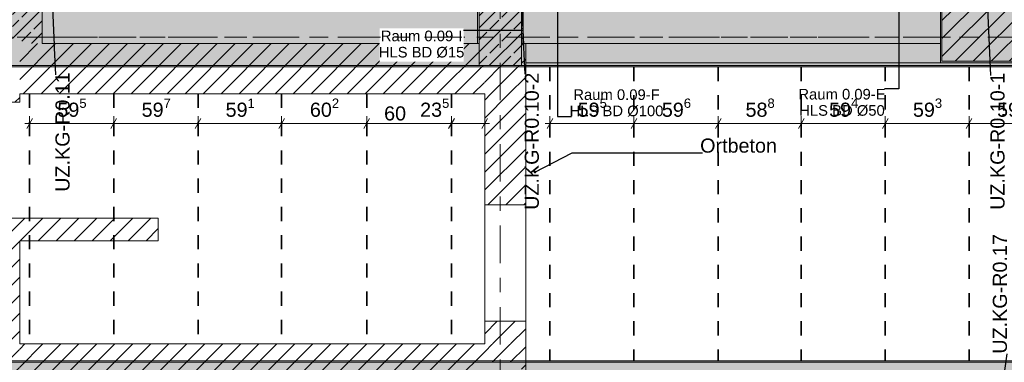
# Model space of a CAD drawing. Header units: metres. Extents: x -3.6 to 84.5, y -11 to 16.8.
# Tile 26 of 76: x 15.1 to 22.1, y 6 to 8.4. Entities that reach past the tile are written whole.
import ezdxf

# ---------------------------------------------------------------- set-up
doc = ezdxf.new("R2010")
doc.units = ezdxf.units.M
doc.header["$MEASUREMENT"] = 0
for name, pattern in [('Achse', [0.2, 0.1, -0.05, 0, -0.05]), ('Strichlinie doppelt', [0.546806, 0.264583, -0.105833, 0.070556, -0.105833]), ('Wipeout_Contour', [1, 0, -1])]:
    doc.linetypes.add(name, pattern=pattern)
for name, color, linetype in [('155 - Bemaßung_ Beschriftung.Ausbau - Deckenelemente', 7, 'Continuous'), ('451 - Universal.Achsen Raster', 7, 'Continuous'), ('605 - Struktur.Wand Innen', 7, 'Continuous'), ('607 - Struktur.Stütze', 7, 'Continuous'), ('608 - Struktur.Träger', 7, 'Continuous')]:
    doc.layers.add(name, color=color, linetype=linetype)
doc.styles.add('ERSTELLTER_STIL_2', font='txt')
doc.dimstyles.new('ERSTELLTER_STIL__1', dxfattribs={"dimtxt": 0.1, "dimasz": 0.0532, "dimexe": 0.18, "dimexo": 0.0625, "dimgap": 0, "dimtad": 1, "dimtih": 1, "dimtoh": 1, "dimzin": 0, "dimdsep": 46, "dimtxsty": 'ERSTELLTER_STIL_2', "dimblk": 'ARROWHEAD_2', "dimblk1": 'ARROWHEAD_2', "dimblk2": 'ARROWHEAD_2', "dimcen": 0.09, "dimse1": 1, "dimse2": 1, "dimclrd": 7, "dimclre": 7, "dimclrt": 7, "dimazin": 0, "dimtfac": 1, "dimtdec": 4, "dimtmove": 0, "dimatfit": 3, "dimfxl": 1, "dimtolj": 1, "dimtzin": 0, "dimarcsym": 0})
doc.dimstyles.new('ERSTELLTER_STIL__7', dxfattribs={"dimtxt": 0.18, "dimasz": 0.03648, "dimexe": 0.18, "dimexo": 0.0625, "dimgap": 0, "dimtad": 0, "dimtih": 1, "dimtoh": 1, "dimdec": 4, "dimzin": 0, "dimdsep": 46, "dimcen": 0.09, "dimadec": 0, "dimazin": 0, "dimtfac": 1, "dimtdec": 4, "dimtmove": 0, "dimatfit": 3, "dimldrblk": 'ARROWHEAD_11', "dimfxl": 1, "dimtolj": 1, "dimtzin": 0, "dimarcsym": 0})
doc.dimstyles.new('ERSTELLTER_STIL__8', dxfattribs={"dimtxt": 0.18, "dimasz": 0.02736, "dimexe": 0.18, "dimexo": 0.0625, "dimgap": 0, "dimtad": 0, "dimtih": 1, "dimtoh": 1, "dimdec": 4, "dimzin": 0, "dimdsep": 46, "dimcen": 0.09, "dimadec": 0, "dimazin": 0, "dimtfac": 1, "dimtdec": 4, "dimtmove": 0, "dimatfit": 3, "dimldrblk": 'ARROWHEAD_11', "dimfxl": 1, "dimtolj": 1, "dimtzin": 0, "dimarcsym": 0})
pattern_1 = [(45, (0, 0), (-0.0636396, 0.0636396), [])]
pattern_2 = [(45, (0, 0), (-0.08485281, 0.08485281), []), (45, (-0.04243, 0.04243), (-0.08485281, 0.08485281), [0.09, -0.03])]
pattern_3 = [(45, (0, 0), (-0.01767767, 0.01767767), [0, -0.025])]

# ---------------------------------------------------------------- blocks, each defined once
blk = doc.blocks.new('*D180')
at = {"layer": '155 - Bemaßung_ Beschriftung.Ausbau - Deckenelemente', "color": 7, "linetype": 'Continuous', "lineweight": 5}
for p, q in [((21.8442, 9.145), (21.8038, 9.075)), ((21.824, 9.0575), (21.824, 9.1625)), ((22.0248, 9.075), (22.0652, 9.145)), ((22.045, 9.0575), (22.045, 9.1625)), ((21.824, 9.11), (22.045, 9.11)), ((22.045, 9.11), (22.0792, 9.11))]:
    blk.add_line(p, q, dxfattribs=at)
blk = doc.blocks.new('ARROWHEAD_2')
at = {"color": 0, "linetype": 'Continuous', "lineweight": 0}
for p, q in [((0, 0), (-1, 0)), ((-0.38, -0.66), (0.38, 0.66))]:
    blk.add_line(p, q, dxfattribs=at)
blk = doc.blocks.new('*D198')
at = {"layer": '155 - Bemaßung_ Beschriftung.Ausbau - Deckenelemente', "color": 7, "linetype": 'Continuous', "lineweight": 5}
for p, q in [((18.881, 7.6375), (18.881, 7.7425)), ((19.476, 7.6375), (19.476, 7.7425)), ((18.8468, 7.69), (18.881, 7.69)), ((18.9012, 7.725), (18.8608, 7.655)), ((18.881, 7.69), (19.476, 7.69)), ((19.4962, 7.725), (19.4558, 7.655))]:
    blk.add_line(p, q, dxfattribs=at)
at = {"layer": '155 - Bemaßung_ Beschriftung.Ausbau - Deckenelemente', "color": 7, "lineweight": 5, "insert": (19.0776, 7.7083), "char_height": 0.1, "attachment_point": 7, "style": 'ERSTELLTER_STIL_2'}
blk.add_mtext('\\A1;{\\pql;\\fArial|b0|i0|c0|p38;59\\fArial|b0|i0|c0|p38;\\A1{\\H.66x;\\S5^  ;}}', dxfattribs=at)
blk = doc.blocks.new('*D199')
at = {"layer": '155 - Bemaßung_ Beschriftung.Ausbau - Deckenelemente', "color": 7, "linetype": 'Continuous', "lineweight": 5}
for p, q in [((19.476, 7.6375), (19.476, 7.7425)), ((20.072, 7.6375), (20.072, 7.7425)), ((19.4962, 7.725), (19.4558, 7.655)), ((19.476, 7.69), (20.072, 7.69)), ((20.0922, 7.725), (20.0518, 7.655))]:
    blk.add_line(p, q, dxfattribs=at)
at = {"layer": '155 - Bemaßung_ Beschriftung.Ausbau - Deckenelemente', "color": 7, "lineweight": 5, "insert": (19.6731, 7.7083), "char_height": 0.1, "attachment_point": 7, "style": 'ERSTELLTER_STIL_2'}
blk.add_mtext('\\A1;{\\pql;\\fArial|b0|i0|c0|p38;59\\fArial|b0|i0|c0|p38;\\A1{\\H.66x;\\S6^  ;}}', dxfattribs=at)
blk = doc.blocks.new('*D200')
at = {"layer": '155 - Bemaßung_ Beschriftung.Ausbau - Deckenelemente', "color": 7, "linetype": 'Continuous', "lineweight": 5}
for p, q in [((20.072, 7.6375), (20.072, 7.7425)), ((20.66, 7.6375), (20.66, 7.7425)), ((20.0922, 7.725), (20.0518, 7.655)), ((20.072, 7.69), (20.66, 7.69)), ((20.6802, 7.725), (20.6398, 7.655))]:
    blk.add_line(p, q, dxfattribs=at)
at = {"layer": '155 - Bemaßung_ Beschriftung.Ausbau - Deckenelemente', "color": 7, "lineweight": 5, "insert": (20.2651, 7.7083), "char_height": 0.1, "attachment_point": 7, "style": 'ERSTELLTER_STIL_2'}
blk.add_mtext('\\A1;{\\pql;\\fArial|b0|i0|c0|p38;58\\fArial|b0|i0|c0|p38;\\A1{\\H.66x;\\S8^  ;}}', dxfattribs=at)
blk = doc.blocks.new('*D201')
at = {"layer": '155 - Bemaßung_ Beschriftung.Ausbau - Deckenelemente', "color": 7, "linetype": 'Continuous', "lineweight": 5}
for p, q in [((20.66, 7.6375), (20.66, 7.7425)), ((21.254, 7.6375), (21.254, 7.7425)), ((20.6802, 7.725), (20.6398, 7.655)), ((20.66, 7.69), (21.254, 7.69)), ((21.2742, 7.725), (21.2338, 7.655))]:
    blk.add_line(p, q, dxfattribs=at)
at = {"layer": '155 - Bemaßung_ Beschriftung.Ausbau - Deckenelemente', "color": 7, "lineweight": 5, "insert": (20.8561, 7.7083), "char_height": 0.1, "attachment_point": 7, "style": 'ERSTELLTER_STIL_2'}
blk.add_mtext('\\A1;{\\pql;\\fArial|b0|i0|c0|p38;59\\fArial|b0|i0|c0|p38;\\A1{\\H.66x;\\S4^  ;}}', dxfattribs=at)
blk = doc.blocks.new('*D202')
at = {"layer": '155 - Bemaßung_ Beschriftung.Ausbau - Deckenelemente', "color": 7, "linetype": 'Continuous', "lineweight": 5}
for p, q in [((21.254, 7.6375), (21.254, 7.7425)), ((21.847, 7.6375), (21.847, 7.7425)), ((21.2742, 7.725), (21.2338, 7.655)), ((21.254, 7.69), (21.847, 7.69)), ((21.8672, 7.725), (21.8268, 7.655))]:
    blk.add_line(p, q, dxfattribs=at)
at = {"layer": '155 - Bemaßung_ Beschriftung.Ausbau - Deckenelemente', "color": 7, "lineweight": 5, "insert": (21.4496, 7.7083), "char_height": 0.1, "attachment_point": 7, "style": 'ERSTELLTER_STIL_2'}
blk.add_mtext('\\A1;{\\pql;\\fArial|b0|i0|c0|p38;59\\fArial|b0|i0|c0|p38;\\A1{\\H.66x;\\S3^  ;}}', dxfattribs=at)
blk = doc.blocks.new('*D203')
at = {"layer": '155 - Bemaßung_ Beschriftung.Ausbau - Deckenelemente', "color": 7, "linetype": 'Continuous', "lineweight": 5}
for p, q in [((21.847, 7.6375), (21.847, 7.7425)), ((22.444, 7.6375), (22.444, 7.7425)), ((21.8672, 7.725), (21.8268, 7.655)), ((21.847, 7.69), (22.444, 7.69)), ((22.4642, 7.725), (22.4238, 7.655))]:
    blk.add_line(p, q, dxfattribs=at)
at = {"layer": '155 - Bemaßung_ Beschriftung.Ausbau - Deckenelemente', "color": 7, "lineweight": 5, "insert": (22.0446, 7.7083), "char_height": 0.1, "attachment_point": 7, "style": 'ERSTELLTER_STIL_2'}
blk.add_mtext('\\A1;{\\pql;\\fArial|b0|i0|c0|p38;59\\fArial|b0|i0|c0|p38;\\A1{\\H.66x;\\S7^  ;}}', dxfattribs=at)
blk = doc.blocks.new('*D233')
at = {"layer": '155 - Bemaßung_ Beschriftung.Ausbau - Deckenelemente', "color": 7, "linetype": 'Continuous', "lineweight": 5}
for p, q in [((15.2, 7.6375), (15.2, 7.7425)), ((15.795, 7.6375), (15.795, 7.7425)), ((15.1658, 7.69), (15.2, 7.69)), ((15.2202, 7.725), (15.1798, 7.655)), ((15.2, 7.69), (15.795, 7.69)), ((15.8152, 7.725), (15.7748, 7.655))]:
    blk.add_line(p, q, dxfattribs=at)
at = {"layer": '155 - Bemaßung_ Beschriftung.Ausbau - Deckenelemente', "color": 7, "lineweight": 5, "insert": (15.3966, 7.7083), "char_height": 0.1, "attachment_point": 7, "style": 'ERSTELLTER_STIL_2'}
blk.add_mtext('\\A1;{\\pql;\\fArial|b0|i0|c0|p38;59\\fArial|b0|i0|c0|p38;\\A1{\\H.66x;\\S5^  ;}}', dxfattribs=at)
blk = doc.blocks.new('*D234')
at = {"layer": '155 - Bemaßung_ Beschriftung.Ausbau - Deckenelemente', "color": 7, "linetype": 'Continuous', "lineweight": 5}
for p, q in [((15.795, 7.6375), (15.795, 7.7425)), ((16.392, 7.6375), (16.392, 7.7425)), ((15.8152, 7.725), (15.7748, 7.655)), ((15.795, 7.69), (16.392, 7.69)), ((16.4122, 7.725), (16.3718, 7.655))]:
    blk.add_line(p, q, dxfattribs=at)
at = {"layer": '155 - Bemaßung_ Beschriftung.Ausbau - Deckenelemente', "color": 7, "lineweight": 5, "insert": (15.9926, 7.7083), "char_height": 0.1, "attachment_point": 7, "style": 'ERSTELLTER_STIL_2'}
blk.add_mtext('\\A1;{\\pql;\\fArial|b0|i0|c0|p38;59\\fArial|b0|i0|c0|p38;\\A1{\\H.66x;\\S7^  ;}}', dxfattribs=at)
blk = doc.blocks.new('*D235')
at = {"layer": '155 - Bemaßung_ Beschriftung.Ausbau - Deckenelemente', "color": 7, "linetype": 'Continuous', "lineweight": 5}
for p, q in [((16.392, 7.6375), (16.392, 7.7425)), ((16.983, 7.6375), (16.983, 7.7425)), ((16.4122, 7.725), (16.3718, 7.655)), ((16.392, 7.69), (16.983, 7.69)), ((17.0032, 7.725), (16.9628, 7.655))]:
    blk.add_line(p, q, dxfattribs=at)
at = {"layer": '155 - Bemaßung_ Beschriftung.Ausbau - Deckenelemente', "color": 7, "lineweight": 5, "insert": (16.5866, 7.7083), "char_height": 0.1, "attachment_point": 7, "style": 'ERSTELLTER_STIL_2'}
blk.add_mtext('\\A1;{\\pql;\\fArial|b0|i0|c0|p38;59\\fArial|b0|i0|c0|p38;\\A1{\\H.66x;\\S1^  ;}}', dxfattribs=at)
blk = doc.blocks.new('*D236')
at = {"layer": '155 - Bemaßung_ Beschriftung.Ausbau - Deckenelemente', "color": 7, "linetype": 'Continuous', "lineweight": 5}
for p, q in [((16.983, 7.6375), (16.983, 7.7425)), ((17.585, 7.6375), (17.585, 7.7425)), ((17.0032, 7.725), (16.9628, 7.655)), ((16.983, 7.69), (17.585, 7.69)), ((17.6052, 7.725), (17.5648, 7.655))]:
    blk.add_line(p, q, dxfattribs=at)
at = {"layer": '155 - Bemaßung_ Beschriftung.Ausbau - Deckenelemente', "color": 7, "lineweight": 5, "insert": (17.1831, 7.7083), "char_height": 0.1, "attachment_point": 7, "style": 'ERSTELLTER_STIL_2'}
blk.add_mtext('\\A1;{\\pql;\\fArial|b0|i0|c0|p38;60\\fArial|b0|i0|c0|p38;\\A1{\\H.66x;\\S2^  ;}}', dxfattribs=at)
blk = doc.blocks.new('*D237')
at = {"layer": '155 - Bemaßung_ Beschriftung.Ausbau - Deckenelemente', "color": 7, "linetype": 'Continuous', "lineweight": 5}
for p, q in [((17.585, 7.6375), (17.585, 7.7425)), ((18.185, 7.6375), (18.185, 7.7425)), ((17.6052, 7.725), (17.5648, 7.655)), ((17.585, 7.69), (18.185, 7.69)), ((18.2052, 7.725), (18.1648, 7.655))]:
    blk.add_line(p, q, dxfattribs=at)
at = {"layer": '155 - Bemaßung_ Beschriftung.Ausbau - Deckenelemente', "color": 7, "lineweight": 5, "char_height": 0.1, "attachment_point": 7, "style": 'ERSTELLTER_STIL_2'}
for s, insert in [('\\A1;{\\pql;\\fArial|b0|i0|c0|p38;23\\fArial|b0|i0|c0|p38;\\A1{\\H.66x;\\S5^  ;}}', (17.9629, 7.7083)), ('\\A1;{\\pql;\\fArial|b0|i0|c0|p38;60}', (17.7082, 7.71))]:
    blk.add_mtext(s, dxfattribs=dict(at, insert=insert))
blk = doc.blocks.new('*D238')
at = {"layer": '155 - Bemaßung_ Beschriftung.Ausbau - Deckenelemente', "color": 7, "linetype": 'Continuous', "lineweight": 5}
for p, q in [((18.185, 7.6375), (18.185, 7.7425)), ((18.42, 7.6375), (18.42, 7.7425)), ((18.2052, 7.725), (18.1648, 7.655)), ((18.185, 7.69), (18.42, 7.69)), ((18.3998, 7.655), (18.4402, 7.725)), ((18.42, 7.69), (18.4542, 7.69))]:
    blk.add_line(p, q, dxfattribs=at)
blk = doc.blocks.new('ARROWHEAD_11')
at = {"color": 0, "linetype": 'Continuous', "lineweight": 0}
blk.add_line((0, 0), (-1, 0), dxfattribs=at)
at = {"color": 0, "linetype": 'Continuous', "lineweight": 0, "const_width": 0.25, "flags": 128}
blk.add_lwpolyline([(-0.125, 0, 1), (0.125, 0, 1)], format="xyb", close=True, dxfattribs=at)

msp = doc.modelspace()

# ---------------------------------------------------------------- hatches: boundary and pattern name
at = {"layer": '605 - Struktur.Wand Innen', "linetype": 'Continuous', "lineweight": 0, "true_color": 0x000000}
h = msp.add_hatch(dxfattribs=at)
h.set_pattern_fill('Beton__Stahlbeton_0001', color=18, style=0, pattern_type=2)
h.set_pattern_definition(pattern_2)
h.paths.add_polyline_path([(14.84, 8.5), (15.08, 8.5), (15.08, 8.255), (15.29, 8.255), (15.29, 13.33), (15.08, 13.33), (15.08, 13), (14.84, 13)])

# ---------------------------------------------------------------- linework, layer by layer
at = {"layer": '155 - Bemaßung_ Beschriftung.Ausbau - Deckenelemente', "color": 7, "linetype": 'Achse', "lineweight": 35}
msp.add_line((21.847, 8.09), (21.847, 6.01), dxfattribs=at)
at = {"layer": '605 - Struktur.Wand Innen', "color": 7, "linetype": 'Continuous', "lineweight": 18, "flags": 128}
msp.add_lwpolyline([(15.29, 8.255), (15.29, 13.33)], dxfattribs=at)
at = {"layer": '608 - Struktur.Träger', "color": 7, "linetype": 'Achse', "lineweight": 9}
msp.add_line((0.38, 8.3), (61.88, 8.3), dxfattribs=at)

# ---------------------------------------------------------------- texts
at = {"layer": '155 - Bemaßung_ Beschriftung.Ausbau - Deckenelemente', "color": 1, "linetype": 'Continuous', "lineweight": 9, "char_height": 0.1, "rotation": 90, "style": 'ERSTELLTER_STIL_2'}
for s, insert, attachment_point in [('\\A1;{\\pqc;\\fArial|b0|i0|c0|p38;UZ.KG-R0.10-1}', (21.9978, 7.5641), 2), ('\\A1;{\\pql;\\fArial|b0|i0|c0|p38;UZ.KG-R0.17}', (22.1162, 6.061), 7)]:
    msp.add_mtext(s, dxfattribs=dict(at, insert=insert, attachment_point=attachment_point))
at = {"layer": '155 - Bemaßung_ Beschriftung.Ausbau - Deckenelemente', "color": 7, "linetype": 'Continuous', "lineweight": 9, "char_height": 0.075, "line_spacing_factor": 0.920251, "style": 'ERSTELLTER_STIL_2'}
for s, insert, attachment_point in [('\\A1;{\\pqc;\\fArial|b0|i0|c0|p38;Raum 0.09-F\\P\\pqc;\\fArial|b0|i0|c0|p38;HLS BD\\fArial|b0|i0|c0|p38; Ø\\fArial|b0|i0|c0|p38;100}', (19.6843, 7.7389), 9), ('\\A1;{\\pqc;\\fArial|b0|i0|c0|p38;Raum 0.09-E\\P\\pqc;\\fArial|b0|i0|c0|p38;HLS BD\\fArial|b0|i0|c0|p38; Ø\\fArial|b0|i0|c0|p38;50}', (20.9476, 7.9349), 2)]:
    msp.add_mtext(s, dxfattribs=dict(at, insert=insert, attachment_point=attachment_point))
at = {"layer": '155 - Bemaßung_ Beschriftung.Ausbau - Deckenelemente', "color": 1, "linetype": 'Continuous', "lineweight": 9, "insert": (20.4876, 7.4823), "char_height": 0.1, "attachment_point": 9, "style": 'ERSTELLTER_STIL_2'}
msp.add_mtext('\\A1;{\\pqr;\\fArial|b0|i0|c0|p38;Ortbeton}', dxfattribs=at)

# ---------------------------------------------------------------- dimensions: what is measured, and where the dimension line sits
at = {"layer": '155 - Bemaßung_ Beschriftung.Ausbau - Deckenelemente', "color": 7, "linetype": 'Continuous', "lineweight": 5}
for base, p1, p2, picture, middle in [((22.045, 9.11), (21.824, 8.51), (22.045, 8.31), '*D180', (21.8132, 9.18)), ((22.444, 7.69), (21.847, 8.09), (22.444, 6.01), '*D203', (22.2559, 7.76))]:
    dim = msp.add_linear_dim(base=base, p1=p1, p2=p2, dimstyle='ERSTELLTER_STIL__1', dxfattribs=at)
    dim.commit()
    dim.dimension.update_dxf_attribs({"geometry": picture, "text_midpoint": middle, "dimtype": 160})

# ---------------------------------------------------------------- leaders
at = {"layer": '155 - Bemaßung_ Beschriftung.Ausbau - Deckenelemente', "color": 1, "linetype": 'Continuous', "lineweight": 9, "annotation_type": 0, "has_hookline": 1, "horizontal_direction": (0, 1, 0)}
for points, hookline_direction, text_width in [([(21.975, 8.56), (21.9978, 8.0306)], 1, 0.933), ([(21.99, 5.14), (22.1162, 6.061)], 0, 0.8281)]:
    msp.add_leader(points, dimstyle='ERSTELLTER_STIL__7', dxfattribs=dict(at, hookline_direction=hookline_direction, text_width=text_width))
at = {"layer": '155 - Bemaßung_ Beschriftung.Ausbau - Deckenelemente', "color": 1, "linetype": 'Continuous', "lineweight": 9, "annotation_type": 0, "has_hookline": 1, "hookline_direction": 0, "text_width": 0.5268}
msp.add_leader([(18.7757, 7.3466), (19.0377, 7.4823), (19.9608, 7.4823)], dimstyle='ERSTELLTER_STIL__7', dxfattribs=at)

# ---------------------------------------------------------------- wipeouts: each hides what was drawn before it
at = {"color": 254, "linetype": 'Wipeout_Contour', "lineweight": 0, "ltscale": 87.099393}
msp.add_wipeout([(21.6425, 8.2555), (18.71, 8.2555), (18.71, 8.12), (21.6425, 8.12)], dxfattribs=at).dxf.layer = '605 - Struktur.Wand Innen'
at = {"color": 254, "linetype": 'Wipeout_Contour', "lineweight": 0, "ltscale": 67.72537}
msp.add_wipeout([(14.84, 7.9), (14.84, 7.84), (15.13, 7.84), (15.13, 7.9)], dxfattribs=at).dxf.layer = '605 - Struktur.Wand Innen'
at = {"color": 254, "linetype": 'Wipeout_Contour', "lineweight": 0, "ltscale": 80.121936}
msp.add_wipeout([(18.42, 7.9), (18.42, 7.115), (18.71, 7.115), (18.71, 7.9)], dxfattribs=at).dxf.layer = '605 - Struktur.Wand Innen'
at = {"color": 254, "linetype": 'Wipeout_Contour', "lineweight": 0, "ltscale": 65.192891}
msp.add_wipeout([(14.84, 6.86), (14.84, 5.925), (15.13, 5.925), (15.13, 6.86)], dxfattribs=at).dxf.layer = '605 - Struktur.Wand Innen'
at = {"color": 254, "linetype": 'Wipeout_Contour', "lineweight": 0, "ltscale": 116.540966}
msp.add_wipeout([(18.42, 6.13), (18.42, 6), (18.68, 6), (18.68, 5.88), (18.71, 5.88), (18.71, 6.13)], dxfattribs=at).dxf.layer = '605 - Struktur.Wand Innen'

# ---------------------------------------------------------------- next in the draw order: hatches: boundary and pattern name
at = {"layer": '605 - Struktur.Wand Innen', "linetype": 'Continuous', "lineweight": 0, "true_color": 0x000000}
h = msp.add_hatch(dxfattribs=at)
h.set_pattern_fill('MW_Ziegel_0001', color=18, style=0, pattern_type=2)
h.set_pattern_definition(pattern_1)
h.paths.add_polyline_path([(14.84, 7.9), (14.84, 7.84), (15.13, 7.84), (15.13, 7.9)])
h = msp.add_hatch(dxfattribs=at)
h.set_pattern_fill('MW_Ziegel_0001', color=18, style=0, pattern_type=2)
h.set_pattern_definition(pattern_1)
h.paths.add_polyline_path([(18.42, 7.9), (18.42, 7.115), (18.71, 7.115), (18.71, 7.9)])
h = msp.add_hatch(dxfattribs=at)
h.set_pattern_fill('MW_Ziegel_0001', color=18, style=0, pattern_type=2)
h.set_pattern_definition(pattern_1)
h.paths.add_polyline_path([(14.84, 6.86), (14.84, 5.925), (15.13, 5.925), (15.13, 6.86)])
h = msp.add_hatch(dxfattribs=at)
h.set_pattern_fill('MW_Ziegel_0001', color=18, style=0, pattern_type=2)
h.set_pattern_definition(pattern_1)
h.paths.add_polyline_path([(18.42, 6.13), (18.42, 6), (18.68, 6), (18.68, 5.88), (18.71, 5.88), (18.71, 6.13)])
at = {"layer": '607 - Struktur.Stütze', "linetype": 'Continuous', "lineweight": 0, "true_color": 0x000000}
h = msp.add_hatch(dxfattribs=at)
h.set_pattern_fill('Gips_0001', color=18, style=0, pattern_type=2)
h.set_pattern_definition(pattern_3)
h.paths.add_polyline_path([(21.645, 8.94), (21.645, 8.12), (22.345, 8.12), (22.345, 8.94), (22.205, 8.94), (22.205, 8.93), (22.335, 8.93), (22.335, 8.13), (22.205, 8.13), (22.205, 8.12), (22.1225, 8.12), (22.1225, 8.13), (21.655, 8.13), (21.655, 8.93), (22.045, 8.93), (22.045, 8.94)])
h = msp.add_hatch(dxfattribs=at)
h.set_pattern_fill('MW_Ziegel_0001', color=18, style=0, pattern_type=2)
h.set_pattern_definition(pattern_1)
h.paths.add_polyline_path([(21.655, 8.13), (22.335, 8.13), (22.335, 8.93), (21.655, 8.93)])
at = {"layer": '608 - Struktur.Träger', "linetype": 'Continuous', "lineweight": 0, "true_color": 0x000000}
h = msp.add_hatch(dxfattribs=at)
h.set_pattern_fill('Gips_0001', color=18, style=0, pattern_type=2)
h.set_pattern_definition(pattern_3)
h.paths.add_polyline_path([(18.71, 6.01), (18.71, 6), (25.57, 6), (25.57, 6.01)])

# ---------------------------------------------------------------- next in the draw order: linework, layer by layer
at = {"layer": '155 - Bemaßung_ Beschriftung.Ausbau - Deckenelemente', "color": 7, "linetype": 'Achse', "lineweight": 35}
for p, q in [((18.881, 8.09), (18.881, 6.01)), ((19.476, 8.09), (19.476, 6.01)), ((20.072, 8.09), (20.072, 6.01)), ((20.66, 8.09), (20.66, 6.01)), ((21.254, 8.09), (21.254, 6.01))]:
    msp.add_line(p, q, dxfattribs=at)
at = {"layer": '605 - Struktur.Wand Innen', "color": 7, "linetype": 'Continuous', "lineweight": 18}
msp.add_line((18.42, 7.115), (18.71, 7.115), dxfattribs=at)
at = {"layer": '605 - Struktur.Wand Innen', "color": 7, "linetype": 'Continuous', "lineweight": 13, "flags": 128}
for points in [[(21.6425, 8.2555), (18.71, 8.2555)], [(18.71, 8.2555), (18.71, 8.12)], [(18.71, 8.12), (21.645, 8.12)]]:
    msp.add_lwpolyline(points, dxfattribs=at)
at = {"layer": '605 - Struktur.Wand Innen', "color": 7, "linetype": 'Continuous', "lineweight": 18, "flags": 128}
for points in [[(15.13, 7.84), (15.13, 7.9)], [(18.42, 7.9), (18.42, 7.115)], [(18.71, 7.115), (18.71, 7.9)], [(14.84, 7.84), (15.13, 7.84)], [(15.13, 6.13), (15.13, 6.86)]]:
    msp.add_lwpolyline(points, dxfattribs=at)
at = {"layer": '607 - Struktur.Stütze', "color": 7, "linetype": 'Continuous', "lineweight": 5, "flags": 128}
msp.add_lwpolyline([(22.045, 8.94), (21.645, 8.94), (21.645, 8.12), (22.345, 8.12), (22.345, 8.94), (22.205, 8.94)], dxfattribs=at)
at = {"layer": '607 - Struktur.Stütze', "color": 7, "linetype": 'Continuous', "lineweight": 13, "flags": 128}
msp.add_lwpolyline([(21.655, 8.13), (22.335, 8.13), (22.335, 8.93), (21.655, 8.93)], close=True, dxfattribs=at)
at = {"layer": '608 - Struktur.Träger', "color": 7, "linetype": 'Continuous', "lineweight": 5}
for p, q in [((18.71, 6.01), (18.71, 6)), ((25.57, 6.01), (18.71, 6.01))]:
    msp.add_line(p, q, dxfattribs=at)
at = {"layer": '608 - Struktur.Träger', "color": 7, "linetype": 'Continuous', "lineweight": 13}
msp.add_line((25.57, 6), (18.71, 6), dxfattribs=at)

# ---------------------------------------------------------------- next in the draw order: dimensions: what is measured, and where the dimension line sits
at = {"layer": '155 - Bemaßung_ Beschriftung.Ausbau - Deckenelemente', "color": 7, "linetype": 'Continuous', "lineweight": 5}
for base, p1, p2, picture, middle in [((19.4759895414, 7.6899822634), (18.8809895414, 6.0099799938), (19.4759895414, 6.0099799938), '*D198', (19.2888558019, 7.7599822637)), ((20.072, 7.69), (19.476, 6.01), (20.072, 6.01), '*D199', (19.8844, 7.76)), ((20.66, 7.69), (20.072, 6.01), (20.66, 6.01), '*D200', (20.4764, 7.76)), ((21.254, 7.69), (20.66, 6.01), (21.254, 8.09), '*D201', (21.0674, 7.76)), ((21.847, 7.69), (21.254, 8.09), (21.847, 8.09), '*D202', (21.6609, 7.76))]:
    dim = msp.add_linear_dim(base=base, p1=p1, p2=p2, dimstyle='ERSTELLTER_STIL__1', dxfattribs=at)
    dim.commit()
    dim.dimension.update_dxf_attribs({"geometry": picture, "text_midpoint": middle, "dimtype": 160})

# ---------------------------------------------------------------- next in the draw order: leaders
at = {"layer": '155 - Bemaßung_ Beschriftung.Ausbau - Deckenelemente', "color": 7, "linetype": 'Continuous', "lineweight": 9, "annotation_type": 0, "has_hookline": 1}
for points, hookline_direction, text_width in [([(18.934, 8.585), (18.934, 7.7389), (19.0344, 7.7389)], 0, 0.6499), ([(21.35, 8.58), (21.35, 7.9349), (21.249, 7.9349)], 1, 0.6028)]:
    msp.add_leader(points, dimstyle='ERSTELLTER_STIL__8', dxfattribs=dict(at, hookline_direction=hookline_direction, text_width=text_width))

# ---------------------------------------------------------------- next in the draw order: wipeouts: each hides what was drawn before it
at = {"color": 254, "linetype": 'Wipeout_Contour', "lineweight": 0, "ltscale": 120.636407}
msp.add_wipeout([(18.5834, 8.1), (18.42, 7.9), (18.71, 7.9), (18.71, 8.255), (18.68, 8.2183), (18.68, 8.1)], dxfattribs=at).dxf.layer = '605 - Struktur.Wand Innen'
at = {"color": 254, "linetype": 'Wipeout_Contour', "lineweight": 0, "ltscale": 49.631399}
msp.add_wipeout([(15.13, 6.86), (14.84, 7.02), (14.84, 6.86)], dxfattribs=at).dxf.layer = '605 - Struktur.Wand Innen'
at = {"color": 254, "linetype": 'Wipeout_Contour', "lineweight": 0, "ltscale": 78.32376}
msp.add_wipeout([(18.42, 6.13), (18.71, 6.13), (18.71, 6.29), (18.42, 6.29)], dxfattribs=at).dxf.layer = '605 - Struktur.Wand Innen'

# ---------------------------------------------------------------- next in the draw order: hatches: boundary and pattern name
at = {"layer": '605 - Struktur.Wand Innen', "linetype": 'Continuous', "lineweight": 0, "true_color": 0x000000}
h = msp.add_hatch(dxfattribs=at)
h.set_pattern_fill('MW_Ziegel_0001', color=18, style=0, pattern_type=2)
h.set_pattern_definition(pattern_1)
h.paths.add_polyline_path([(18.5834, 8.1), (18.42, 7.9), (18.71, 7.9), (18.71, 8.255), (18.68, 8.2183), (18.68, 8.1)])
h = msp.add_hatch(dxfattribs=at)
h.set_pattern_fill('MW_Ziegel_0001', color=18, style=0, pattern_type=2)
h.set_pattern_definition(pattern_1)
h.paths.add_polyline_path([(15.13, 6.86), (14.84, 7.02), (14.84, 6.86)])
h = msp.add_hatch(dxfattribs=at)
h.set_pattern_fill('MW_Ziegel_0001', color=18, style=0, pattern_type=2)
h.set_pattern_definition(pattern_1)
h.paths.add_polyline_path([(18.42, 6.13), (18.71, 6.13), (18.71, 6.29), (18.42, 6.29)])
at = {"layer": '608 - Struktur.Träger', "linetype": 'Continuous', "lineweight": 0, "true_color": 0x000000}
h = msp.add_hatch(dxfattribs=at)
h.set_pattern_fill('Gips_0001', color=18, style=0, pattern_type=2)
h.set_pattern_definition(pattern_3)
h.paths.add_polyline_path([(25.57, 8.1), (18.71, 8.1), (18.71, 8.09), (25.57, 8.09)])

# ---------------------------------------------------------------- next in the draw order: linework, layer by layer
at = {"layer": '605 - Struktur.Wand Innen', "color": 7, "linetype": 'Continuous', "lineweight": 13}
for p, q in [((18.42, 7.115), (18.42, 6.29)), ((18.71, 6.29), (18.71, 7.115))]:
    msp.add_line(p, q, dxfattribs=at)
at = {"layer": '605 - Struktur.Wand Innen', "color": 7, "linetype": 'Continuous', "lineweight": 18}
msp.add_line((18.42, 6.29), (18.71, 6.29), dxfattribs=at)
at = {"layer": '605 - Struktur.Wand Innen', "color": 7, "linetype": 'Continuous', "lineweight": 18, "flags": 128}
for points in [[(18.42, 6.29), (18.42, 6.13)], [(18.71, 6.13), (18.71, 6.29)], [(18.71, 5.88), (18.71, 6.13)]]:
    msp.add_lwpolyline(points, dxfattribs=at)
at = {"layer": '608 - Struktur.Träger', "color": 7, "linetype": 'Continuous', "lineweight": 5}
for p in [(18.71, 8.1), (25.57, 8.09)]:
    msp.add_line(p, (18.71, 8.09), dxfattribs=at)

# ---------------------------------------------------------------- next in the draw order: texts
at = {"layer": '155 - Bemaßung_ Beschriftung.Ausbau - Deckenelemente', "color": 1, "linetype": 'Continuous', "lineweight": 9, "insert": (18.7028, 7.5641), "char_height": 0.1, "attachment_point": 2, "rotation": 90, "style": 'ERSTELLTER_STIL_2'}
msp.add_mtext('\\A1;{\\pqc;\\fArial|b0|i0|c0|p38;UZ.KG-R0.10-2}', dxfattribs=at)

# ---------------------------------------------------------------- next in the draw order: wipeouts: each hides what was drawn before it
at = {"color": 254, "linetype": 'Wipeout_Contour', "lineweight": 0, "ltscale": 113.818503}
msp.add_wipeout([(15.13, 8.255), (15.13, 7.9), (18.42, 7.9), (18.42, 8.1), (18.38, 8.1), (18.38, 8.255)], dxfattribs=at).dxf.layer = '605 - Struktur.Wand Innen'
at = {"color": 254, "linetype": 'Wipeout_Contour', "lineweight": 0, "ltscale": 61.961786}
msp.add_wipeout([(18.68, 8.255), (18.68, 8.2183), (18.71, 8.255)], dxfattribs=at).dxf.layer = '605 - Struktur.Wand Innen'
at = {"color": 254, "linetype": 'Wipeout_Contour', "lineweight": 0, "ltscale": 68.379096}
msp.add_wipeout([(15.13, 6.86), (16.11, 6.86), (16.11, 7.02), (15.13, 7.02)], dxfattribs=at).dxf.layer = '605 - Struktur.Wand Innen'
at = {"color": 254, "linetype": 'Wipeout_Contour', "lineweight": 0, "ltscale": 109.003545}
msp.add_wipeout([(15.13, 6.13), (15.13, 5.88), (18.38, 5.88), (18.38, 6), (18.42, 6), (18.42, 6.13)], dxfattribs=at).dxf.layer = '605 - Struktur.Wand Innen'

# ---------------------------------------------------------------- next in the draw order: hatches: boundary and pattern name
at = {"layer": '605 - Struktur.Wand Innen', "linetype": 'Continuous', "lineweight": 0, "true_color": 0x000000}
h = msp.add_hatch(dxfattribs=at)
h.set_pattern_fill('MW_Ziegel_0001', color=18, style=0, pattern_type=2)
h.set_pattern_definition(pattern_1)
h.paths.add_polyline_path([(15.13, 8.255), (15.13, 7.9), (18.42, 7.9), (18.42, 8.1), (18.38, 8.1), (18.38, 8.255)])
h = msp.add_hatch(dxfattribs=at)
h.set_pattern_fill('MW_Ziegel_0001', color=18, style=0, pattern_type=2)
h.set_pattern_definition(pattern_1)
h.paths.add_polyline_path([(18.68, 8.255), (18.68, 8.2183), (18.71, 8.255)])
h = msp.add_hatch(dxfattribs=at)
h.set_pattern_fill('MW_Ziegel_0001', color=18, style=0, pattern_type=2)
h.set_pattern_definition(pattern_1)
h.paths.add_polyline_path([(15.13, 6.86), (16.11, 6.86), (16.11, 7.02), (15.13, 7.02)])
h = msp.add_hatch(dxfattribs=at)
h.set_pattern_fill('MW_Ziegel_0001', color=18, style=0, pattern_type=2)
h.set_pattern_definition(pattern_1)
h.paths.add_polyline_path([(15.13, 6.13), (15.13, 5.88), (18.38, 5.88), (18.38, 6), (18.42, 6), (18.42, 6.13)])
at = {"layer": '607 - Struktur.Stütze', "linetype": 'Continuous', "lineweight": 0, "true_color": 0x000000}
h = msp.add_hatch(dxfattribs=at)
h.set_pattern_fill('Gips_0001', color=18, style=0, pattern_type=2)
h.set_pattern_definition(pattern_3)
h.paths.add_polyline_path([(18.45, 8.51), (18.37, 8.51), (18.37, 8.255), (18.38, 8.255), (18.38, 8.5), (18.45, 8.5)])
h = msp.add_hatch(dxfattribs=at)
h.set_pattern_fill('Gips_0001', color=18, style=0, pattern_type=2)
h.set_pattern_definition(pattern_3)
h.paths.add_polyline_path([(18.69, 8.51), (18.61, 8.51), (18.61, 8.5), (18.68, 8.5), (18.68, 8.255), (18.69, 8.255)])
at = {"layer": '608 - Struktur.Träger', "linetype": 'Continuous', "lineweight": 0, "true_color": 0x000000}
h = msp.add_hatch(dxfattribs=at)
h.set_pattern_fill('Beton__Stahlbeton_0001', color=18, style=0, pattern_type=2)
h.set_pattern_definition(pattern_2)
h.paths.add_polyline_path([(0.69, 6), (0.38, 6), (0.38, 5.8), (0.69, 5.8), (7.57, 5.8), (7.89, 5.8), (11.17, 5.8), (11.49, 5.8), (15.08, 5.8), (15.28, 5.8), (18.37, 5.8), (18.69, 5.8), (22.06, 5.8), (22.21, 5.8), (25.57, 5.8), (25.89, 5.8), (32.77, 5.8), (33.09, 5.8), (36.415, 5.8), (36.59, 5.8), (39.97, 5.8), (43.87, 5.8), (47.17, 5.8), (47.49, 5.8), (54.37, 5.8), (54.69, 5.8), (61.57, 5.8), (61.88, 5.8), (61.88, 6), (61.57, 6), (54.69, 6), (54.37, 6), (47.49, 6), (47.17, 6), (43.87, 6), (39.54, 6), (38.47, 6), (38.13, 6), (33.09, 6), (32.77, 6), (25.89, 6), (25.57, 6), (18.71, 6), (14.84, 6), (11.76, 6), (11.51, 6), (11.49, 6), (11.17, 6), (7.89, 6), (7.57, 6)])

# ---------------------------------------------------------------- next in the draw order: linework, layer by layer
at = {"layer": '155 - Bemaßung_ Beschriftung.Ausbau - Deckenelemente', "color": 7, "linetype": 'Achse', "lineweight": 35}
for p, q in [((15.2, 7.9), (15.2, 6.13)), ((15.795, 7.9), (15.795, 6.13)), ((16.392, 7.9), (16.392, 6.13)), ((16.983, 7.9), (16.983, 6.13)), ((17.585, 7.9), (17.585, 6.13)), ((18.185, 7.9), (18.185, 6.13))]:
    msp.add_line(p, q, dxfattribs=at)
at = {"layer": '605 - Struktur.Wand Innen', "color": 7, "linetype": 'Continuous', "lineweight": 18, "flags": 128}
for points in [[(18.38, 8.255), (15.29, 8.255)], [(18.71, 8.255), (18.68, 8.255)], [(18.71, 8.255), (18.71, 7.9)], [(16.11, 7.02), (16.11, 6.86)], [(18.42, 6.13), (15.13, 6.13)]]:
    msp.add_lwpolyline(points, dxfattribs=at)
at = {"layer": '607 - Struktur.Stütze', "color": 7, "linetype": 'Continuous', "lineweight": 5, "flags": 128}
for points in [[(18.45, 8.51), (18.37, 8.51), (18.37, 8.255)], [(18.69, 8.255), (18.69, 8.51), (18.61, 8.51)]]:
    msp.add_lwpolyline(points, dxfattribs=at)
at = {"layer": '608 - Struktur.Träger', "color": 7, "linetype": 'Continuous', "lineweight": 13}
for p, q in [((0.38, 6.01), (61.88, 6.01)), ((18.71, 6), (14.84, 6))]:
    msp.add_line(p, q, dxfattribs=at)

# ---------------------------------------------------------------- next in the draw order: texts
at = {"layer": '155 - Bemaßung_ Beschriftung.Ausbau - Deckenelemente', "color": 1, "linetype": 'Continuous', "lineweight": 9, "insert": (15.3829, 7.6299), "char_height": 0.1, "attachment_point": 2, "rotation": 90, "style": 'ERSTELLTER_STIL_2'}
msp.add_mtext('\\A1;{\\pqc;\\fArial|b0|i0|c0|p38;UZ.KG-R0.11}', dxfattribs=at)

# ---------------------------------------------------------------- next in the draw order: dimensions: what is measured, and where the dimension line sits
at = {"layer": '155 - Bemaßung_ Beschriftung.Ausbau - Deckenelemente', "color": 7, "linetype": 'Continuous', "lineweight": 5}
for base, p1, p2, picture, middle in [((15.7949889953, 7.6899822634), (15.1999889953, 6.13), (15.7949889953, 7.9), '*D233', (15.6078552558, 7.7599822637)), ((16.392, 7.69), (15.795, 7.9), (16.392, 7.9), '*D234', (16.2039, 7.76)), ((16.983, 7.69), (16.392, 7.9), (16.983, 7.9), '*D235', (16.7979, 7.76)), ((17.585, 7.69), (16.983, 7.9), (17.585, 7.9), '*D236', (17.3944, 7.76))]:
    dim = msp.add_linear_dim(base=base, p1=p1, p2=p2, dimstyle='ERSTELLTER_STIL__1', dxfattribs=at)
    dim.commit()
    dim.dimension.update_dxf_attribs({"geometry": picture, "text_midpoint": middle, "dimtype": 160})

# ---------------------------------------------------------------- next in the draw order: leaders
at = {"layer": '155 - Bemaßung_ Beschriftung.Ausbau - Deckenelemente', "color": 1, "linetype": 'Continuous', "lineweight": 9, "annotation_type": 0, "has_hookline": 1, "hookline_direction": 1, "horizontal_direction": (0, 1, 0)}
for points, text_width in [([(15.36, 8.56), (15.3829, 8.0344)], 0.8089), ([(18.68, 8.56), (18.7028, 8.0397)], 0.9512)]:
    msp.add_leader(points, dimstyle='ERSTELLTER_STIL__7', dxfattribs=dict(at, text_width=text_width))

# ---------------------------------------------------------------- next in the draw order: wipeouts: each hides what was drawn before it
at = {"color": 254, "linetype": 'Wipeout_Contour', "lineweight": 0, "ltscale": 61.112065}
msp.add_wipeout([(18.42, 7.9), (18.5834, 8.1), (18.42, 8.1)], dxfattribs=at).dxf.layer = '605 - Struktur.Wand Innen'
at = {"color": 254, "linetype": 'Wipeout_Contour', "lineweight": 0, "ltscale": 49.474612}
msp.add_wipeout([(15.13, 7.02), (14.84, 7.02), (15.13, 6.86)], dxfattribs=at).dxf.layer = '605 - Struktur.Wand Innen'

# ---------------------------------------------------------------- next in the draw order: hatches: boundary and pattern name
at = {"layer": '605 - Struktur.Wand Innen', "linetype": 'Continuous', "lineweight": 0, "true_color": 0x000000}
h = msp.add_hatch(dxfattribs=at)
h.set_pattern_fill('MW_Ziegel_0001', color=18, style=0, pattern_type=2)
h.set_pattern_definition(pattern_1)
h.paths.add_polyline_path([(18.42, 7.9), (18.5834, 8.1), (18.42, 8.1)])
h = msp.add_hatch(dxfattribs=at)
h.set_pattern_fill('MW_Ziegel_0001', color=18, style=0, pattern_type=2)
h.set_pattern_definition(pattern_1)
h.paths.add_polyline_path([(15.13, 7.02), (14.84, 7.02), (15.13, 6.86)])
at = {"layer": '607 - Struktur.Stütze', "linetype": 'Continuous', "lineweight": 0, "true_color": 0x000000}
h = msp.add_hatch(dxfattribs=at)
h.set_pattern_fill('Beton__Stahlbeton_0001', color=18, style=0, pattern_type=2)
h.set_pattern_definition(pattern_2)
h.paths.add_polyline_path([(18.38, 8.1), (18.68, 8.1), (18.68, 8.5), (18.38, 8.5)])
at = {"layer": '608 - Struktur.Träger', "linetype": 'Continuous', "lineweight": 0, "true_color": 0x000000}
h = msp.add_hatch(dxfattribs=at)
h.set_pattern_fill('Beton__Stahlbeton_0001', color=18, style=0, pattern_type=2)
h.set_pattern_definition(pattern_2)
h.paths.add_polyline_path([(0.69, 8.5), (0.38, 8.5), (0.38, 8.1), (0.69, 8.1), (7.57, 8.1), (7.89, 8.1), (11.17, 8.1), (11.76, 8.1), (14.77, 8.1), (18.71, 8.1), (25.57, 8.1), (25.89, 8.1), (32.77, 8.1), (33.09, 8.1), (38.13, 8.1), (43.87, 8.1), (47.17, 8.1), (47.49, 8.1), (50.77, 8.1), (51.09, 8.1), (54.37, 8.1), (54.69, 8.1), (61.57, 8.1), (61.88, 8.1), (61.88, 8.5), (61.57, 8.5), (54.69, 8.5), (54.37, 8.5), (51.09, 8.5), (50.77, 8.5), (47.49, 8.5), (47.17, 8.5), (43.88, 8.5), (43.6, 8.5), (40.29, 8.5), (39.97, 8.5), (36.59, 8.5), (36.45, 8.5), (33.09, 8.5), (32.77, 8.5), (30.75, 8.5), (30.62, 8.5), (29.395, 8.5), (29.265, 8.5), (25.89, 8.5), (25.57, 8.5), (22.345, 8.5), (21.645, 8.5), (18.69, 8.5), (18.37, 8.5), (15.29, 8.5), (14.77, 8.5), (11.49, 8.5), (11.17, 8.5), (7.89, 8.5), (7.57, 8.5)])

# ---------------------------------------------------------------- next in the draw order: linework, layer by layer
at = {"layer": '451 - Universal.Achsen Raster', "color": 160, "linetype": 'Strichlinie doppelt', "lineweight": 9, "true_color": 0x3232ff}
msp.add_line((18.53, -10.585), (18.53, 16.355), dxfattribs=at)
at = {"layer": '605 - Struktur.Wand Innen', "color": 7, "linetype": 'Continuous', "lineweight": 18, "flags": 128}
for points in [[(15.13, 7.9), (18.42, 7.9)], [(16.11, 7.02), (14.84, 7.02)], [(15.13, 6.86), (16.11, 6.86)]]:
    msp.add_lwpolyline(points, dxfattribs=at)
at = {"layer": '607 - Struktur.Stütze', "color": 7, "linetype": 'Continuous', "lineweight": 13, "flags": 128}
msp.add_lwpolyline([(18.38, 8.1), (18.68, 8.1), (18.68, 8.5), (18.38, 8.5)], close=True, dxfattribs=at)
at = {"layer": '608 - Struktur.Träger', "color": 7, "linetype": 'Continuous', "lineweight": 13}
msp.add_line((0.38, 8.09), (61.88, 8.09), dxfattribs=at)
at = {"layer": '608 - Struktur.Träger', "color": 7, "linetype": 'Continuous', "lineweight": 13, "flags": 128}
msp.add_lwpolyline([(61.88, 8.1), (61.57, 8.1), (54.69, 8.1), (54.37, 8.1), (51.09, 8.1), (50.77, 8.1), (47.49, 8.1), (47.17, 8.1), (43.87, 8.1), (38.13, 8.1), (33.09, 8.1), (32.77, 8.1), (25.89, 8.1), (25.57, 8.1), (18.71, 8.1), (14.77, 8.1), (11.76, 8.1), (11.17, 8.1), (7.89, 8.1), (7.57, 8.1), (0.69, 8.1), (0.38, 8.1)], dxfattribs=at)

# ---------------------------------------------------------------- next in the draw order: dimensions: what is measured, and where the dimension line sits
at = {"layer": '155 - Bemaßung_ Beschriftung.Ausbau - Deckenelemente', "color": 7, "linetype": 'Continuous', "lineweight": 5}
for base, p1, p2, picture, middle in [((18.185, 7.69), (17.585, 7.9), (18.185, 7.9), '*D237', (17.7844, 7.76)), ((18.4199889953, 7.6899822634), (18.1849889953, 7.9), (18.4199889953, 7.9), '*D238', (18.1741970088, 7.7599822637))]:
    dim = msp.add_linear_dim(base=base, p1=p1, p2=p2, dimstyle='ERSTELLTER_STIL__1', dxfattribs=at)
    dim.commit()
    dim.dimension.update_dxf_attribs({"geometry": picture, "text_midpoint": middle, "dimtype": 160})

# ---------------------------------------------------------------- next in the draw order: wipeouts: each hides what was drawn before it
at = {"color": 7, "linetype": 'Wipeout_Contour', "lineweight": 9, "ltscale": 79.142428}
msp.add_wipeout([(17.6762, 8.3644), (18.27, 8.3644), (18.27, 8.1286), (17.6762, 8.1286)], dxfattribs=at).dxf.layer = '155 - Bemaßung_ Beschriftung.Ausbau - Deckenelemente'

# ---------------------------------------------------------------- next in the draw order: linework, layer by layer
at = {"layer": '451 - Universal.Achsen Raster', "color": 160, "linetype": 'Strichlinie doppelt', "lineweight": 9, "true_color": 0x3232ff}
msp.add_line((64.935, 8.3), (-3.175, 8.3), dxfattribs=at)

# ---------------------------------------------------------------- next in the draw order: texts
at = {"layer": '155 - Bemaßung_ Beschriftung.Ausbau - Deckenelemente', "color": 7, "linetype": 'Continuous', "lineweight": 9, "insert": (17.9731, 8.3472), "char_height": 0.075, "attachment_point": 2, "line_spacing_factor": 0.920251, "style": 'ERSTELLTER_STIL_2'}
msp.add_mtext('\\A1;{\\pqc;\\fArial|b0|i0|c0|p38;Raum 0.09-I\\P\\pqc;\\fArial|b0|i0|c0|p38;HLS BD\\fArial|b0|i0|c0|p38; Ø\\fArial|b0|i0|c0|p38;15}', dxfattribs=at)

# ---------------------------------------------------------------- next in the draw order: leaders
at = {"layer": '155 - Bemaßung_ Beschriftung.Ausbau - Deckenelemente', "color": 7, "linetype": 'Continuous', "lineweight": 9, "annotation_type": 0, "has_hookline": 1, "hookline_direction": 1, "text_width": 0.5925}
msp.add_leader([(18.689, 8.55), (18.689, 8.3472), (18.2693, 8.3472)], dimstyle='ERSTELLTER_STIL__8', dxfattribs=at)

doc.saveas('drawing.dxf')
